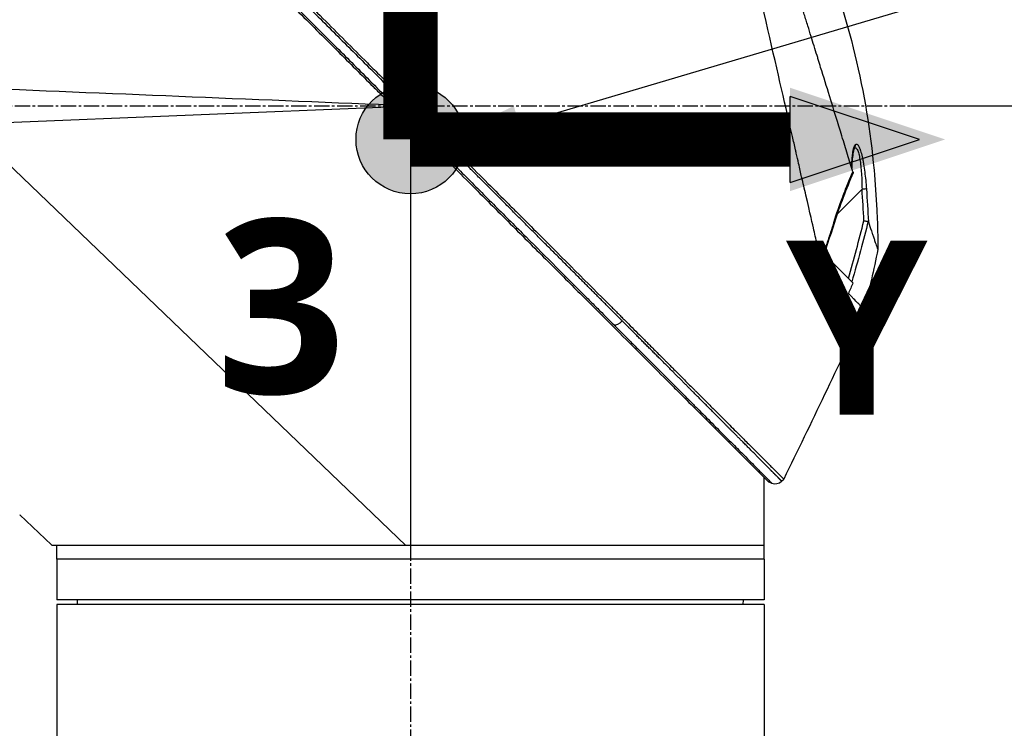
# Model space of a CAD drawing. Header units: millimetres. Extents: x 0 to 4378, y 0 to 2397.
# Tile 228 of 256: x 1569 to 1678, y 1690 to 1768. Entities that reach past the tile are written whole.
import ezdxf

# ---------------------------------------------------------------- set-up
doc = ezdxf.new("R2010")
doc.units = ezdxf.units.MM
doc.header["$LTSCALE"] = 0.2
doc.linetypes.add('CENTER2', pattern=[1.125, 0.75, -0.125, 0.125, -0.125])
for name, color, linetype in [('02_Center Line', 1, 'CENTER2'), ('07_Special Line2', 76, 'Continuous'), ('12_Before Rev.Num.', 5, 'Continuous')]:
    doc.layers.add(name, color=color, linetype=linetype)
doc.layers.add('14_Mark', color=7, linetype='Continuous', true_color=0xe03c31)
doc.styles.add('Rainbow-4.0 Style', font='malgunsl.ttf')
doc.styles.add('Rainbow-5.0 Style', font='malgunsl.ttf')
doc.dimstyles.new('Rainbow-4.0 Style', dxfattribs={"dimtxt": 3.5, "dimasz": 2.5, "dimexe": 1, "dimexo": 1, "dimgap": 1, "dimtad": 1, "dimdsep": 46, "dimtxsty": 'Rainbow-4.0 Style', "dimcen": 0, "dimclrd": 251, "dimclre": 251, "dimclrt": 7, "dimazin": 3, "dimtp": 0.1, "dimtm": 0.1, "dimtfac": 0.61, "dimtmove": 0, "dimatfit": 3, "dimfxl": 1, "dimlwd": -1, "dimlwe": -1, "dimarcsym": 1})
doc.dimstyles.new('Rainbow-5.0 Style', dxfattribs={"dimtxt": 4.5, "dimasz": 2.5, "dimexe": 1, "dimexo": 1, "dimgap": 1, "dimtad": 1, "dimdsep": 46, "dimtxsty": 'Rainbow-5.0 Style', "dimcen": 0, "dimclrd": 251, "dimclre": 251, "dimclrt": 7, "dimazin": 3, "dimtp": 0.1, "dimtm": 0.1, "dimtfac": 0.61, "dimtmove": 0, "dimatfit": 3, "dimfxl": 1, "dimlwd": -1, "dimlwe": -1, "dimarcsym": 1})

# ---------------------------------------------------------------- blocks, each defined once
blk = doc.blocks.new('A$Ce9bf501b')
for p, q in [((-39.9, 1260.13), (-39.9, 1260.13)), ((-39.1, 1260.1), (-39.1, 1260.1)), ((-38.7, 1260.08), (-38.7, 1260.08)), ((-37.1, 1260.01), (-37.1, 1260.01)), ((-36.7, 1260), (-36.7, 1260)), ((-15.68, 1259.14), (-15.68, 1259.14)), ((-11.01, 1258.95), (-11.01, 1258.95)), ((-49, 1256.5), (-2.38, 1258.4)), ((-2.38, 1258.4), (-1.9, 1258.42)), ((-49, 1256.5), (-0.52, 1210)), ((0, 1256.52), (0, 1210)), ((48.97, 1253.85), (48.97, 1253.85)), ((48.97, 1253.85), (48.97, 1253.85)), ((47.08, 1246.57), (49.81, 1249.31)), ((46.96, 1246.46), (46.96, 1246.46)), ((45.59, 1242.11), (45.64, 1242.16)), ((45.62, 1242.18), (45.64, 1242.16)), ((45.64, 1242.16), (45.9, 1241.89)), ((48.81, 1238.98), (45.9, 1241.89)), ((48.31, 1237.79), (48.31, 1237.79)), ((48.31, 1237.79), (48.31, 1237.79)), ((48.31, 1237.79), (48.31, 1237.79)), ((39, 1210), (39, 1217.52)), ((39.48, 1217.04), (39.85, 1216.88)), ((40.94, 1217.1), (41.17, 1217.33)), ((-43.1, 1213.37), (-43.1, 1213.36)), ((-43.1, 1213.37), (-39.6, 1210.07)), ((-0.52, 1210), (-39.53, 1210)), ((-39, 1208.5), (-39, 1210)), ((0, 1210), (-0.52, 1210)), ((39, 1210), (0, 1210)), ((39, 1210), (0, 1210)), ((39, 1208.5), (39, 1210)), ((39, 1208.5), (-39, 1208.5)), ((39, 1208.5), (-39, 1208.5)), ((-39, 1208.5), (-39, 1204)), ((39, 1208.5), (39, 1204)), ((39, 1204), (-39, 1204)), ((39, 1203.5), (-39, 1203.5)), ((-39, 1203.5), (-39, 844.08)), ((-36.71, 1203.5), (-36.72, 1204)), ((36.71, 1203.5), (36.72, 1204)), ((39, 1203.5), (39, 844.08))]:
    blk.add_line(p, q)
blk.add_arc((40.24, 1217.81), 1, 247.0478, 315.0003)
for centre, major_axis, ratio, start_param, end_param in [((-1.94, 1260.12), (-0.707, -0.708), 0.014107, 4.712384, 6.026259), ((48.59, 1254.18), (0.365, -0.341), 0.967774, 0.031819, 0.893203), ((49.8, 1249.3), (0.499, 0.036), 0.01714, 0.149461, 1.551007), ((-159.83, 1254.96), (194.42, 114.35), 0.811755, 5.576632, 5.609274), ((255.66, 1122.73), (-235.1, -235.11), 0.712878, 4.90627, 4.909966), ((23.05, 1235.09), (-0.708, -0.706), 0.435637, 0.291628, 1.571358), ((-39.61, 1210.06), (0.685, -0.645), 0.008693, 1.464682, 1.570872), ((-39.61, 1210.06), (-0.685, 0.645), 0.008695, 4.606273, 4.712465)]:
    blk.add_ellipse(centre, major_axis=major_axis, ratio=ratio, start_param=start_param, end_param=end_param)
for points, knots in [([(-41.48, 1299.56), (-41.48, 1299.57), (-41.4, 1299.49), (-41.16, 1299.24), (-41.05, 1299.14), (-40.91, 1299), (-40.73, 1298.82), (-40.72, 1298.81), (-40.72, 1298.81), (-40.71, 1298.8), (-40.55, 1298.64), (-40.36, 1298.45), (-40.13, 1298.22), (-39.93, 1298.03), (-39.71, 1297.81), (-39.46, 1297.56), (-39.43, 1297.53), (-39.4, 1297.5), (-39.37, 1297.46), (-39.12, 1297.22), (-38.85, 1296.95), (-38.54, 1296.65), (-38.52, 1296.62), (-38.49, 1296.59), (-38.46, 1296.56), (-38.32, 1296.42), (-38.16, 1296.27), (-38, 1296.11), (-37.91, 1296.01), (-37.81, 1295.92), (-37.71, 1295.82), (-37.66, 1295.77), (-37.61, 1295.72), (-37.56, 1295.67), (-37.51, 1295.62), (-37.48, 1295.58), (-37.42, 1295.53), (-37.42, 1295.52), (-37.41, 1295.52), (-37.41, 1295.51), (-36.72, 1294.83), (-36.01, 1294.12), (-35.31, 1293.42), (-34.86, 1292.97), (-34.41, 1292.53), (-33.97, 1292.09), (-33.48, 1291.6), (-32.99, 1291.11), (-32.53, 1290.65), (-32.12, 1290.24), (-31.72, 1289.85), (-31.35, 1289.47), (-30.63, 1288.76), (-29.99, 1288.12), (-29.44, 1287.57), (-29.31, 1287.44), (-29.19, 1287.33), (-29.08, 1287.21), (-28.77, 1286.9), (-28.49, 1286.62), (-28.24, 1286.38), (-28.12, 1286.25), (-28.01, 1286.14), (-27.9, 1286.04), (-27.87, 1286), (-27.84, 1285.97), (-27.81, 1285.94), (-27.79, 1285.92), (-27.77, 1285.91), (-27.75, 1285.89), (-27.73, 1285.86), (-27.71, 1285.84), (-27.68, 1285.82), (-27.67, 1285.81), (-27.66, 1285.8), (-27.65, 1285.79), (-27.65, 1285.78), (-27.65, 1285.78), (-27.65, 1285.78), (-27.64, 1285.78), (-27.64, 1285.78), (-27.64, 1285.78), (-27.64, 1285.77), (-27.63, 1285.77), (-27.62, 1285.75), (-27.25, 1285.39), (-26.88, 1285.01), (-26.5, 1284.64), (-25.36, 1283.5), (-24.2, 1282.34), (-23.03, 1281.17), (-21.83, 1279.97), (-20.62, 1278.77), (-19.41, 1277.56), (-18.16, 1276.32), (-16.92, 1275.08), (-15.68, 1273.84), (-15.27, 1273.43), (-14.87, 1273.03), (-14.46, 1272.62), (-14.23, 1272.4), (-14.01, 1272.17), (-13.79, 1271.95), (-13.15, 1271.31), (-12.51, 1270.68), (-11.88, 1270.04), (-10.57, 1268.74), (-9.29, 1267.45), (-8.02, 1266.19), (-7.36, 1265.53), (-6.72, 1264.89), (-6.07, 1264.25), (-5.42, 1263.59), (-4.77, 1262.94), (-4.12, 1262.3), (-3.39, 1261.57), (-2.67, 1260.84), (-1.95, 1260.13)], [0.0000275, 0.0000275, 0.0000275, 0.0000275, 0.0859853, 0.0859853, 0.0859853, 0.1241981, 0.1241981, 0.1241981, 0.125, 0.125, 0.125, 0.1589987, 0.1589987, 0.1589987, 0.1875, 0.1875, 0.1875, 0.1911709, 0.1911709, 0.1911709, 0.21875, 0.21875, 0.21875, 0.2212271, 0.2212271, 0.2212271, 0.234375, 0.234375, 0.234375, 0.2421875, 0.2421875, 0.2421875, 0.2460938, 0.2460938, 0.2460938, 0.2496161, 0.2496161, 0.2496161, 0.25, 0.25, 0.25, 0.2912742, 0.2912742, 0.2912742, 0.3179228, 0.3179228, 0.3179228, 0.3481944, 0.3481944, 0.3481944, 0.375, 0.375, 0.375, 0.4261619, 0.4261619, 0.4261619, 0.4375, 0.4375, 0.4375, 0.46875, 0.46875, 0.46875, 0.484375, 0.484375, 0.484375, 0.4893023, 0.4893023, 0.4893023, 0.4921875, 0.4921875, 0.4921875, 0.4960938, 0.4960938, 0.4960938, 0.4980469, 0.4980469, 0.4980469, 0.4986572, 0.4986572, 0.4986572, 0.4992676, 0.4992676, 0.4992676, 0.5, 0.5, 0.5, 0.5215625, 0.5215625, 0.5215625, 0.5877727, 0.5877727, 0.5877727, 0.656049, 0.656049, 0.656049, 0.7265974, 0.7265974, 0.7265974, 0.75, 0.75, 0.75, 0.7627993, 0.7627993, 0.7627993, 0.7996666, 0.7996666, 0.7996666, 0.8755356, 0.8755356, 0.8755356, 0.9146293, 0.9146293, 0.9146293, 0.9545641, 0.9545641, 0.9545641, 1, 1, 1, 1]), ([(-41.27, 1299.77), (-41.27, 1299.77), (-41.21, 1299.71), (-40.95, 1299.45), (-40.77, 1299.27), (-40.02, 1298.52), (-39.29, 1297.79), (-38.11, 1296.61), (-37.83, 1296.33), (-37.21, 1295.71), (-36.85, 1295.35), (-35.51, 1294.01), (-34.41, 1292.91), (-32.91, 1291.41), (-32.59, 1291.09), (-31.52, 1290.02), (-30.74, 1289.24), (-29.08, 1287.58), (-28.19, 1286.69), (-26.81, 1285.31), (-26.33, 1284.83), (-25.35, 1283.85), (-24.84, 1283.35), (-23.8, 1282.3), (-23.27, 1281.77), (-21.57, 1280.07), (-20.4, 1278.9), (-18.59, 1277.09), (-17.96, 1276.46), (-16.68, 1275.18), (-16.02, 1274.52), (-14.66, 1273.16), (-13.97, 1272.47), (-12.91, 1271.42), (-12.56, 1271.06), (-11.45, 1269.96), (-10.71, 1269.21), (-8.33, 1266.83), (-6.68, 1265.18), (-4.64, 1263.14), (-4.23, 1262.73), (-3.29, 1261.8), (-2.76, 1261.26), (-1.86, 1260.37), (-1.54, 1260.04), (-1.1, 1259.61), (-1.04, 1259.54), (-0.9, 1259.4), (-0.83, 1259.33), (-0.51, 1259.01), (-0.31, 1258.81), (0.04, 1258.46), (0.14, 1258.36), (0.42, 1258.08), (0.57, 1257.93), (0.88, 1257.62), (1.03, 1257.47), (1.28, 1257.22), (1.39, 1257.12), (1.58, 1256.93), (1.66, 1256.84), (1.85, 1256.65), (1.96, 1256.54), (2.16, 1256.34), (2.25, 1256.25), (3.6, 1254.9), (4.87, 1253.63), (6.94, 1251.57), (7.74, 1250.76), (9.31, 1249.19), (10.08, 1248.43), (11.21, 1247.29), (11.57, 1246.93), (12.68, 1245.83), (13.41, 1245.1), (16.87, 1241.63), (19.54, 1238.96), (22.24, 1236.27), (22.37, 1236.13), (22.65, 1235.86), (22.78, 1235.72), (23.05, 1235.45), (23.19, 1235.31), (23.43, 1235.07), (23.53, 1234.97), (24.19, 1234.32), (24.73, 1233.77), (25.41, 1233.09), (25.56, 1232.94), (25.84, 1232.66), (25.97, 1232.53), (26.23, 1232.27), (26.36, 1232.14), (26.66, 1231.84), (26.82, 1231.68), (27.14, 1231.36), (27.3, 1231.2), (27.63, 1230.88), (27.8, 1230.7), (28.05, 1230.45), (28.13, 1230.37), (28.32, 1230.19), (28.43, 1230.07), (28.67, 1229.83), (28.8, 1229.7), (29.12, 1229.39), (29.3, 1229.2), (29.68, 1228.82), (29.87, 1228.63), (30.46, 1228.04), (30.84, 1227.66), (31.31, 1227.19), (31.4, 1227.1), (31.63, 1226.87), (31.77, 1226.74), (32.05, 1226.45), (32.2, 1226.3), (32.5, 1226), (32.65, 1225.85), (32.96, 1225.54), (33.11, 1225.39), (33.4, 1225.1), (33.54, 1224.96), (33.96, 1224.54), (34.23, 1224.27), (34.74, 1223.76), (34.99, 1223.51), (35.45, 1223.05), (35.67, 1222.83), (36.29, 1222.21), (36.67, 1221.83), (37.36, 1221.14), (37.67, 1220.84), (38.21, 1220.29), (38.45, 1220.05), (38.88, 1219.62), (39.07, 1219.44), (39.32, 1219.18), (39.4, 1219.11), (39.61, 1218.89), (39.74, 1218.76), (40.08, 1218.43), (40.26, 1218.24), (40.67, 1217.83), (40.86, 1217.64), (41.05, 1217.45), (41.1, 1217.41), (41.14, 1217.36), (41.15, 1217.35), (41.17, 1217.33), (41.17, 1217.33), (41.17, 1217.33)], [-21.000836, -21.000836, -21.000836, -21.000836, -20.328863, -20.328863, -19.655828, -19.655828, -18.308332, -18.308332, -17.924512, -17.924512, -17.485993, -17.485993, -16.316696, -16.316696, -16.006668, -16.006668, -15.296307, -15.296307, -14.534305, -14.534305, -14.139555, -14.139555, -13.730091, -13.730091, -13.30546, -13.30546, -12.401825, -12.401825, -11.929878, -11.929878, -11.437802, -11.437802, -10.9252, -10.9252, -10.663362, -10.663362, -10.117833, -10.117833, -8.934625, -8.934625, -8.645977, -8.645977, -8.260408, -8.260408, -8.006475, -8.006475, -7.961161, -7.961161, -7.91407, -7.91407, -7.778509, -7.778509, -7.724161, -7.724161, -7.666804, -7.666804, -7.602838, -7.602838, -7.565627, -7.565627, -7.532521, -7.532521, -7.488032, -7.488032, -7.450837, -7.450837, -6.924212, -6.924212, -6.587553, -6.587553, -6.265466, -6.265466, -6.109966, -6.109966, -5.79866, -5.79866, -4.627003, -4.627003, -4.564096, -4.564096, -4.501625, -4.501625, -4.439084, -4.439084, -4.389917, -4.389917, -4.135415, -4.135415, -4.06302, -4.06302, -4.00074, -4.00074, -3.938004, -3.938004, -3.858125, -3.858125, -3.782258, -3.782258, -3.697501, -3.697501, -3.658476, -3.658476, -3.601749, -3.601749, -3.53559, -3.53559, -3.439968, -3.439968, -3.337887, -3.337887, -3.131131, -3.131131, -3.082568, -3.082568, -3.005474, -3.005474, -2.922888, -2.922888, -2.834293, -2.834293, -2.74619, -2.74619, -2.661641, -2.661641, -2.496608, -2.496608, -2.34096, -2.34096, -2.194458, -2.194458, -1.921626, -1.921626, -1.681164, -1.681164, -1.470918, -1.470918, -1.287493, -1.287493, -1.207074, -1.207074, -1.056347, -1.056347, -0.792008, -0.792008, -0.395398, -0.395398, -0.197631, -0.197631, -0.099394, -0.099394, 0, 0, 0, 0]), ([(-41.67, 1298.43), (-41.68, 1298.43), (-41.57, 1298.32), (-41.36, 1298.11), (-41.25, 1298), (-41.11, 1297.86), (-40.94, 1297.69), (-40.77, 1297.52), (-40.57, 1297.33), (-40.35, 1297.1), (-40.12, 1296.88), (-39.88, 1296.63), (-39.6, 1296.36), (-39.33, 1296.09), (-39.03, 1295.79), (-38.71, 1295.48), (-38.4, 1295.16), (-38.05, 1294.82), (-37.69, 1294.46), (-37.06, 1293.82), (-36.36, 1293.13), (-35.62, 1292.38), (-35.19, 1291.96), (-34.75, 1291.52), (-34.3, 1291.07), (-33.84, 1290.61), (-33.36, 1290.14), (-32.87, 1289.65), (-31.9, 1288.68), (-30.88, 1287.66), (-29.82, 1286.6), (-29.3, 1286.08), (-28.76, 1285.54), (-28.22, 1285), (-27.79, 1284.57), (-27.36, 1284.15), (-26.93, 1283.71), (-25.81, 1282.6), (-24.66, 1281.45), (-23.49, 1280.28), (-22.32, 1279.11), (-21.13, 1277.92), (-19.92, 1276.71), (-18.7, 1275.5), (-17.47, 1274.27), (-16.23, 1273.03), (-15.61, 1272.4), (-14.98, 1271.78), (-14.35, 1271.15), (-13.72, 1270.52), (-13.09, 1269.89), (-12.46, 1269.26), (-11.19, 1267.99), (-9.92, 1266.72), (-8.64, 1265.44), (-7.99, 1264.8), (-7.35, 1264.16), (-6.71, 1263.52), (-6.07, 1262.87), (-5.42, 1262.23), (-4.78, 1261.59), (-4.06, 1260.87), (-3.34, 1260.15), (-2.63, 1259.44)], [0, 0, 0, 0, 0.0671031, 0.0671031, 0.0671031, 0.1029277, 0.1029277, 0.1029277, 0.1387919, 0.1387919, 0.1387919, 0.1747111, 0.1747111, 0.1747111, 0.2106779, 0.2106779, 0.2106779, 0.2467042, 0.2467042, 0.2467042, 0.3103939, 0.3103939, 0.3103939, 0.3465771, 0.3465771, 0.3465771, 0.383319, 0.383319, 0.383319, 0.4564224, 0.4564224, 0.4564224, 0.4927866, 0.4927866, 0.4927866, 0.5210907, 0.5210907, 0.5210907, 0.5939582, 0.5939582, 0.5939582, 0.6669229, 0.6669229, 0.6669229, 0.7399622, 0.7399622, 0.7399622, 0.7765034, 0.7765034, 0.7765034, 0.8130598, 0.8130598, 0.8130598, 0.886194, 0.886194, 0.886194, 0.9227702, 0.9227702, 0.9227702, 0.9593497, 0.9593497, 0.9593497, 1, 1, 1, 1]), ([(-41.46, 1297.98), (-41.46, 1297.98), (-41.46, 1297.98), (-40.7, 1297.22), (-40.26, 1296.78), (-39.53, 1296.05), (-39.35, 1295.87), (-37.71, 1294.23), (-35.65, 1292.17), (-32.57, 1289.09), (-31.86, 1288.38), (-29.38, 1285.9), (-27.5, 1284.02), (-24.5, 1281.02), (-23.42, 1279.94), (-21.16, 1277.68), (-19.97, 1276.49), (-17.45, 1273.97), (-16.12, 1272.64), (-13.32, 1269.84), (-11.84, 1268.36), (-9.58, 1266.1), (-8.8, 1265.32), (-6.72, 1263.24), (-5.41, 1261.93), (-3.78, 1260.3), (-3.46, 1259.98), (-2.92, 1259.44), (-2.73, 1259.25), (-2.32, 1258.84), (-2.16, 1258.68), (-1.82, 1258.34), (-1.64, 1258.16), (-1.3, 1257.82), (-1.14, 1257.66), (-0.71, 1257.23), (-0.42, 1256.94), (-0.06, 1256.59), (0.01, 1256.51), (0.18, 1256.34), (0.27, 1256.25), (0.58, 1255.94), (0.74, 1255.78), (1.34, 1255.18), (1.75, 1254.78), (3.8, 1252.72), (5.46, 1251.06), (7.86, 1248.66), (8.62, 1247.9), (10.84, 1245.68), (12.28, 1244.24), (15.02, 1241.5), (16.32, 1240.2), (18.19, 1238.33), (18.77, 1237.75), (20.49, 1236.04), (21.6, 1234.92), (23.7, 1232.82), (24.69, 1231.83), (26.55, 1229.97), (27.43, 1229.09), (28.67, 1227.85), (29.05, 1227.47), (29.79, 1226.73), (30.14, 1226.38), (31.13, 1225.39), (31.76, 1224.77), (32.88, 1223.64), (33.39, 1223.13), (34.72, 1221.8), (35.49, 1221.03), (36.44, 1220.08), (36.69, 1219.83), (37.33, 1219.19), (37.69, 1218.83), (38.49, 1218.03), (38.86, 1217.66), (39.17, 1217.35), (39.22, 1217.3), (39.34, 1217.18), (39.39, 1217.13), (39.47, 1217.06), (39.48, 1217.04), (39.48, 1217.04)], [-15.738203, -15.738203, -15.738203, -15.738203, -14.793481, -14.793481, -14.173934, -14.173934, -13.996984, -13.996984, -12.579476, -12.579476, -12.176243, -12.176243, -11.215253, -11.215253, -10.695697, -10.695697, -10.142358, -10.142358, -9.539575, -9.539575, -8.883963, -8.883963, -8.543526, -8.543526, -7.972636, -7.972636, -7.829924, -7.829924, -7.73886, -7.73886, -7.680875, -7.680875, -7.616244, -7.616244, -7.560081, -7.560081, -7.459116, -7.459116, -7.430908, -7.430908, -7.397967, -7.397967, -7.318024, -7.318024, -7.146824, -7.146824, -6.455961, -6.455961, -6.135134, -6.135134, -5.518203, -5.518203, -4.951279, -4.951279, -4.691225, -4.691225, -4.182012, -4.182012, -3.710062, -3.710062, -3.272291, -3.272291, -3.069642, -3.069642, -2.879581, -2.879581, -2.522736, -2.522736, -2.208798, -2.208798, -1.659444, -1.659444, -1.453529, -1.453529, -1.091939, -1.091939, -0.546675, -0.546675, -0.410051, -0.410051, -0.205023, -0.205023, 0, 0, 0, 0]), ([(45.28, 1241.41), (45.16, 1241.95), (45.04, 1242.46), (44.79, 1243.6), (44.64, 1244.2), (44.37, 1245.38), (44.09, 1246.69), (43.46, 1249.35), (43.3, 1250.01), (43.1, 1250.9), (43.05, 1251.14), (42.94, 1251.63), (42.88, 1251.89), (42.74, 1252.52), (42.65, 1252.9), (42.53, 1253.4), (42.5, 1253.53), (42.37, 1254.13), (42.25, 1254.62), (41.96, 1255.91), (41.77, 1256.72), (40.77, 1261.1), (39.74, 1265.55), (38.54, 1270.84), (38.48, 1271.09), (38.36, 1271.62), (38.3, 1271.89), (38.18, 1272.4), (38.13, 1272.65), (37.83, 1273.91), (37.61, 1274.9), (37.27, 1276.37), (37.16, 1276.86), (36.59, 1279.31), (36.16, 1281.21), (35.64, 1283.46), (35.54, 1283.9), (34.64, 1287.84), (33.95, 1290.86), (33.07, 1294.7), (32.79, 1295.91), (32.47, 1297.3), (32.39, 1297.69), (32.24, 1298.32), (32.19, 1298.56), (32.15, 1298.7)], [0, 0, 0, 0, 0.224226, 0.224226, 0.438481, 0.438481, 0.643813, 0.643813, 0.718212, 0.718212, 0.74576, 0.74576, 0.776284, 0.776284, 0.820204, 0.820204, 0.834927, 0.834927, 0.896521, 0.896521, 0.995652, 0.995652, 1.428405, 1.428405, 1.450296, 1.450296, 1.471663, 1.471663, 1.492327, 1.492327, 1.574835, 1.574835, 1.616316, 1.616316, 1.784634, 1.784634, 1.826029, 1.826029, 2.164003, 2.164003, 2.373598, 2.373598, 2.479923, 2.479923, 2.586935, 2.586935, 2.586935, 2.586935]), ([(48.81, 1251.24), (48.62, 1251.85), (48.42, 1252.49), (48.02, 1253.8), (47.81, 1254.48), (47.16, 1256.59), (46.7, 1258.07), (45.91, 1260.63), (45.58, 1261.69), (45.16, 1263.04), (45.07, 1263.33), (44.94, 1263.76), (44.9, 1263.9), (44.63, 1264.76), (44.41, 1265.47), (44.08, 1266.56), (43.96, 1266.95), (43.7, 1267.76), (43.57, 1268.17), (43.31, 1269.02), (43.17, 1269.45), (42.9, 1270.32), (42.76, 1270.75), (42.48, 1271.62), (42.34, 1272.05), (41.64, 1274.22), (41.09, 1275.93), (40.44, 1277.98), (40.31, 1278.37), (39.93, 1279.57), (39.68, 1280.36), (39.19, 1281.91), (38.95, 1282.67), (38.6, 1283.77), (38.48, 1284.13), (38.26, 1284.84), (38.15, 1285.18), (37.94, 1285.85), (37.84, 1286.18), (37.63, 1286.84), (37.53, 1287.16), (37.39, 1287.62), (37.34, 1287.76), (36.6, 1290.14), (36.02, 1291.98), (35.56, 1293.52), (35.51, 1293.68), (35.38, 1294.11), (35.31, 1294.36), (35.15, 1294.92), (35.07, 1295.2), (34.98, 1295.54), (34.95, 1295.63), (34.91, 1295.8), (34.89, 1295.87), (34.87, 1295.92)], [0.00002, 0.00002, 0.00002, 0.00002, 0.259158, 0.259158, 0.518708, 0.518708, 1.038075, 1.038075, 1.384705, 1.384705, 1.477831, 1.477831, 1.526561, 1.526561, 1.759973, 1.759973, 1.890971, 1.890971, 2.029156, 2.029156, 2.171186, 2.171186, 2.316283, 2.316283, 2.460898, 2.460898, 3.049329, 3.049329, 3.189055, 3.189055, 3.478614, 3.478614, 3.769885, 3.769885, 3.913253, 3.913253, 4.056001, 4.056001, 4.19686, 4.19686, 4.341119, 4.341119, 4.411312, 4.411312, 5.498875, 5.498875, 5.634552, 5.634552, 5.872375, 5.872375, 6.229939, 6.229939, 6.408513, 6.408513, 6.587137, 6.587137, 6.587137, 6.587137]), ([(45.05, 1276.38), (48.34, 1268.48), (50.35, 1259.95), (51.27, 1249.97), (51.37, 1248.51), (51.49, 1246.11), (51.52, 1245.18), (51.55, 1243.71), (51.55, 1243.16), (51.55, 1242.66)], [0, 0, 0, 0, 2.569332, 2.569332, 3.007712, 3.007712, 3.288956, 3.288956, 3.446993, 3.446993, 3.446993, 3.446993]), ([(-2.63, 1259.44), (-2.61, 1259.42), (-2.6, 1259.41), (-2.59, 1259.4), (-2.44, 1259.25), (-2.3, 1259.11), (-2.16, 1258.97)], [0, 0, 0, 0, 0.084771, 0.084771, 0.084771, 1, 1, 1, 1]), ([(-1.48, 1259.66), (-1.51, 1259.62), (-1.55, 1259.58), (-1.59, 1259.55), (-1.62, 1259.51), (-1.66, 1259.47), (-1.7, 1259.43), (-1.74, 1259.4), (-1.77, 1259.36), (-1.81, 1259.32), (-1.84, 1259.29), (-1.88, 1259.26), (-1.91, 1259.22), (-1.94, 1259.19), (-1.97, 1259.16), (-2, 1259.13), (-2.02, 1259.11), (-2.05, 1259.08), (-2.07, 1259.06), (-2.09, 1259.04), (-2.11, 1259.02), (-2.12, 1259.01), (-2.14, 1258.99), (-2.15, 1258.98), (-2.16, 1258.97)], [0, 0, 0, 0, 0.125, 0.125, 0.125, 0.25, 0.25, 0.25, 0.375, 0.375, 0.375, 0.5, 0.5, 0.5, 0.625, 0.625, 0.625, 0.75, 0.75, 0.75, 0.875, 0.875, 0.875, 1, 1, 1, 1]), ([(-1.08, 1259.26), (-1.12, 1259.23), (-1.16, 1259.19), (-1.19, 1259.15), (-1.23, 1259.11), (-1.27, 1259.08), (-1.3, 1259.04), (-1.34, 1259), (-1.38, 1258.97), (-1.41, 1258.93), (-1.45, 1258.89), (-1.48, 1258.86), (-1.51, 1258.83), (-1.55, 1258.8), (-1.58, 1258.77), (-1.6, 1258.74), (-1.63, 1258.71), (-1.65, 1258.69), (-1.67, 1258.67), (-1.7, 1258.65), (-1.71, 1258.63), (-1.73, 1258.61), (-1.74, 1258.6), (-1.76, 1258.59), (-1.77, 1258.58)], [0, 0, 0, 0, 0.125, 0.125, 0.125, 0.25, 0.25, 0.25, 0.375, 0.375, 0.375, 0.5, 0.5, 0.5, 0.625, 0.625, 0.625, 0.75, 0.75, 0.75, 0.875, 0.875, 0.875, 1, 1, 1, 1]), ([(0.65, 1257.52), (0.37, 1257.81), (0.08, 1258.1), (-0.21, 1258.39), (-0.5, 1258.68), (-0.79, 1258.97), (-1.08, 1259.26)], [0, 0, 0, 0, 0.499983, 0.499983, 0.499983, 1, 1, 1, 1]), ([(-1.77, 1258.58), (-1.48, 1258.29), (-1.19, 1258), (-0.9, 1257.71), (-0.61, 1257.42), (-0.32, 1257.13), (-0.03, 1256.84)], [0, 0, 0, 0, 0.500049, 0.500049, 0.500049, 1, 1, 1, 1]), ([(0.65, 1257.52), (0.62, 1257.49), (0.58, 1257.45), (0.54, 1257.41), (0.51, 1257.38), (0.47, 1257.34), (0.43, 1257.3), (0.4, 1257.27), (0.36, 1257.23), (0.32, 1257.19), (0.29, 1257.16), (0.26, 1257.13), (0.23, 1257.09), (0.19, 1257.06), (0.16, 1257.03), (0.13, 1257), (0.11, 1256.98), (0.08, 1256.95), (0.06, 1256.93), (0.04, 1256.91), (0.02, 1256.89), (0.01, 1256.88), (-0.01, 1256.86), (-0.02, 1256.85), (-0.03, 1256.84)], [0, 0, 0, 0, 0.125, 0.125, 0.125, 0.25, 0.25, 0.25, 0.375, 0.375, 0.375, 0.496983, 0.496983, 0.496983, 0.625, 0.625, 0.625, 0.75, 0.75, 0.75, 0.875, 0.875, 0.875, 1, 1, 1, 1]), ([(1.52, 1256.66), (1.38, 1256.8), (1.23, 1256.95), (0.94, 1257.23), (0.8, 1257.38), (0.65, 1257.52)], [0.000007, 0.000007, 0.000007, 0.000007, 0.4987592, 0.4987592, 1, 1, 1, 1]), ([(1.52, 1256.66), (1.49, 1256.62), (1.45, 1256.58), (1.41, 1256.55), (1.38, 1256.51), (1.34, 1256.47), (1.3, 1256.43), (1.26, 1256.4), (1.23, 1256.36), (1.19, 1256.33), (1.16, 1256.29), (1.12, 1256.26), (1.09, 1256.23), (1.06, 1256.19), (1.03, 1256.16), (1, 1256.14), (0.97, 1256.11), (0.95, 1256.09), (0.93, 1256.07), (0.9, 1256.05), (0.89, 1256.03), (0.87, 1256.01), (0.85, 1256), (0.84, 1255.99), (0.83, 1255.98)], [0, 0, 0, 0, 0.125, 0.125, 0.125, 0.25, 0.25, 0.25, 0.375, 0.375, 0.375, 0.5, 0.5, 0.5, 0.625, 0.625, 0.625, 0.75, 0.75, 0.75, 0.875, 0.875, 0.875, 1, 1, 1, 1]), ([(0.83, 1255.98), (1.11, 1255.7), (1.4, 1255.41), (1.68, 1255.13), (1.96, 1254.84), (2.25, 1254.56), (2.54, 1254.27), (3.67, 1253.14), (4.8, 1252.01), (5.93, 1250.88), (7.08, 1249.73), (8.22, 1248.58), (9.36, 1247.44), (10.5, 1246.3), (11.64, 1245.17), (12.76, 1244.04), (14.99, 1241.81), (17.18, 1239.61), (19.32, 1237.48), (19.68, 1237.11), (20.05, 1236.74), (20.41, 1236.38), (20.58, 1236.21), (20.74, 1236.05), (20.9, 1235.89), (21.42, 1235.36), (21.94, 1234.84), (22.46, 1234.33)], [0, 0, 0, 0, 0.037905, 0.037905, 0.037905, 0.076407, 0.076407, 0.076407, 0.228573, 0.228573, 0.228573, 0.383709, 0.383709, 0.383709, 0.538779, 0.538779, 0.538779, 0.846375, 0.846375, 0.846375, 0.899464, 0.899464, 0.899464, 0.923234, 0.923234, 0.923234, 1, 1, 1, 1]), ([(48.67, 1251.69), (48.68, 1251.93), (48.69, 1252.15), (48.7, 1252.35), (48.71, 1252.47), (48.71, 1252.59), (48.72, 1252.7), (48.73, 1252.76), (48.73, 1252.81), (48.74, 1252.86), (48.74, 1252.92), (48.75, 1252.94), (48.76, 1253.02), (48.76, 1253.09), (48.77, 1253.15), (48.78, 1253.22), (48.79, 1253.29), (48.8, 1253.36), (48.81, 1253.43), (48.83, 1253.55), (48.85, 1253.64), (48.88, 1253.76), (48.94, 1254), (49, 1254.16), (49.08, 1254.24)], [0.041266, 0.041266, 0.041266, 0.041266, 0.25, 0.25, 0.25, 0.375, 0.375, 0.375, 0.4375, 0.4375, 0.4375, 0.5, 0.5, 0.5, 0.5575644, 0.5575644, 0.5575644, 0.625, 0.625, 0.625, 0.75, 0.75, 0.75, 1, 1, 1, 1]), ([(48.97, 1253.85), (48.97, 1253.85), (48.96, 1253.84), (48.94, 1253.8), (48.93, 1253.76), (48.88, 1253.61), (48.86, 1253.5), (48.8, 1253.16), (48.76, 1252.91), (48.71, 1252.33), (48.7, 1252), (48.68, 1251.64)], [0.0239142, 0.0239142, 0.0239142, 0.0239142, 0.0520946, 0.0520946, 0.0991153, 0.0991153, 0.1707501, 0.1707501, 0.2833283, 0.2833283, 0.4069798, 0.4069798, 0.4069798, 0.4069798]), ([(48.96, 1253.85), (49.02, 1253.89), (49.07, 1253.91), (49.15, 1253.87), (49.18, 1253.84), (49.24, 1253.77), (49.26, 1253.73), (49.32, 1253.62), (49.35, 1253.55), (49.4, 1253.41), (49.42, 1253.32), (49.5, 1253.05), (49.54, 1252.84), (49.61, 1252.37), (49.65, 1252.12), (49.7, 1251.6), (49.73, 1251.32), (49.79, 1250.48), (49.81, 1249.9), (49.81, 1249.31)], [0.0086803, 0.0086803, 0.0086803, 0.0086803, 0.125, 0.125, 0.1875, 0.1875, 0.25, 0.25, 0.3125, 0.3125, 0.375, 0.375, 0.5, 0.5, 0.625, 0.625, 0.75, 0.75, 1, 1, 1, 1]), ([(49.08, 1254.24), (49.13, 1254.3), (49.2, 1254.31), (49.25, 1254.28), (49.29, 1254.26), (49.32, 1254.23), (49.35, 1254.19), (49.36, 1254.18), (49.37, 1254.17), (49.38, 1254.16), (49.4, 1254.13), (49.43, 1254.09), (49.45, 1254.04), (49.48, 1253.98), (49.52, 1253.91), (49.55, 1253.83), (49.56, 1253.79), (49.58, 1253.75), (49.59, 1253.72), (49.61, 1253.67), (49.63, 1253.62), (49.65, 1253.56), (49.71, 1253.36), (49.77, 1253.13), (49.83, 1252.88), (49.85, 1252.76), (49.88, 1252.63), (49.91, 1252.5), (49.93, 1252.36), (49.96, 1252.22), (49.98, 1252.08), (50.03, 1251.8), (50.07, 1251.5), (50.11, 1251.19), (50.19, 1250.6), (50.25, 1249.98), (50.3, 1249.34)], [0, 0, 0, 0, 0.068487, 0.068487, 0.068487, 0.110613, 0.110613, 0.110613, 0.125, 0.125, 0.125, 0.165111, 0.165111, 0.165111, 0.221432, 0.221432, 0.221432, 0.25, 0.25, 0.25, 0.287562, 0.287562, 0.287562, 0.427692, 0.427692, 0.427692, 0.5, 0.5, 0.5, 0.5757, 0.5757, 0.5757, 0.720411, 0.720411, 0.720411, 1, 1, 1, 1]), ([(46.7, 1245.65), (47, 1246.6), (47.32, 1247.51), (47.77, 1248.69), (47.85, 1248.92), (48.03, 1249.38), (48.11, 1249.58), (48.41, 1250.32), (48.61, 1250.79), (48.81, 1251.24)], [0, 0, 0, 0, 0.5, 0.5, 0.625, 0.625, 0.75, 0.75, 0.9999843, 0.9999843, 0.9999843, 0.9999843]), ([(48.81, 1251.24), (48.81, 1251.23), (48.82, 1251.21), (48.83, 1251.18), (48.83, 1251.16), (48.83, 1251.15)], [-0.01637818, -0.01637818, -0.01637818, -0.01637818, -0.00823051, -0.00823051, -0.00000316, -0.00000316, -0.00000316, -0.00000316]), ([(50.02, 1245.83), (50.02, 1245.83), (50.02, 1245.83), (50.07, 1245.82), (50.12, 1245.81), (50.22, 1245.8), (50.27, 1245.8), (50.33, 1245.79), (50.34, 1245.79), (50.38, 1245.79), (50.41, 1245.78), (50.46, 1245.78), (50.48, 1245.77), (50.49, 1245.77)], [-0.00030662, -0.00030662, -0.00030662, -0.00030662, 0, 0, 0.01532058, 0.01532058, 0.03142731, 0.03142731, 0.03552574, 0.03552574, 0.04971247, 0.04971247, 0.06328028, 0.06328028, 0.06328028, 0.06328028]), ([(50.51, 1245.75), (50.51, 1245.76), (50.5, 1245.76), (50.5, 1245.77), (50.5, 1245.77), (50.49, 1245.77)], [-0.00715982, -0.00715982, -0.00715982, -0.00715982, -0.003611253, -0.003611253, -0.000066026, -0.000066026, -0.000066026, -0.000066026]), ([(50.51, 1245.75), (50.63, 1245.37), (50.74, 1245.03), (50.88, 1244.62), (50.91, 1244.52), (50.99, 1244.3), (51.03, 1244.18), (51.11, 1243.92), (51.16, 1243.78), (51.23, 1243.58), (51.25, 1243.51), (51.36, 1243.21), (51.42, 1243.03), (51.49, 1242.83), (51.51, 1242.78), (51.53, 1242.72), (51.54, 1242.71), (51.54, 1242.69), (51.55, 1242.68), (51.55, 1242.67), (51.55, 1242.67), (51.55, 1242.66), (51.55, 1242.66), (51.55, 1242.66)], [0.00001, 0.00001, 0.00001, 0.00001, 0.245288, 0.245288, 0.32758, 0.32758, 0.439471, 0.439471, 0.588452, 0.588452, 0.672216, 0.672216, 0.969709, 0.969709, 1.119078, 1.119078, 1.193047, 1.193047, 1.22978, 1.22978, 1.265, 1.265, 1.331745, 1.331745, 1.331745, 1.331745]), ([(45.17, 1240.92), (45.2, 1241.02), (45.24, 1241.14), (45.27, 1241.28), (45.28, 1241.34), (45.28, 1241.39), (45.28, 1241.4), (45.28, 1241.41)], [-0.05209089, -0.05209089, -0.05209089, -0.05209089, -0.01888658, -0.01888658, -0.00311949, -0.00311949, 0, 0, 0, 0]), ([(50.1, 1236), (50.1, 1236), (50.05, 1236.05), (49.93, 1236.17), (49.89, 1236.21), (49.79, 1236.31), (49.72, 1236.38), (49.56, 1236.54), (49.47, 1236.63), (49.22, 1236.87), (49.06, 1237.04), (48.79, 1237.31), (48.7, 1237.4), (48.51, 1237.59), (48.41, 1237.69), (48.31, 1237.79)], [0.000084, 0.000084, 0.000084, 0.000084, 0.36531, 0.36531, 0.496252, 0.496252, 0.680576, 0.680576, 0.864613, 0.864613, 1.12402, 1.12402, 1.248089, 1.248089, 1.369227, 1.369227, 1.369227, 1.369227]), ([(22.46, 1234.33), (22.81, 1233.97), (23.17, 1233.62), (23.51, 1233.27), (23.77, 1233.02), (24.02, 1232.76), (24.27, 1232.51), (24.62, 1232.16), (24.96, 1231.82), (25.3, 1231.48), (25.64, 1231.14), (25.98, 1230.8), (26.31, 1230.47), (26.48, 1230.3), (26.64, 1230.14), (26.81, 1229.97), (27.09, 1229.69), (27.38, 1229.4), (27.65, 1229.12), (27.98, 1228.8), (28.3, 1228.48), (28.62, 1228.16), (28.93, 1227.84), (29.25, 1227.53), (29.56, 1227.22), (29.89, 1226.88), (30.22, 1226.55), (30.55, 1226.22), (30.7, 1226.07), (30.85, 1225.92), (31, 1225.77), (31.28, 1225.49), (31.55, 1225.21), (31.83, 1224.94), (32.4, 1224.37), (32.95, 1223.82), (33.47, 1223.29), (34, 1222.76), (34.5, 1222.26), (34.98, 1221.78), (35.24, 1221.52), (35.49, 1221.26), (35.74, 1221.02), (36.18, 1220.57), (36.6, 1220.15), (36.98, 1219.77), (37.24, 1219.5), (37.49, 1219.26), (37.72, 1219.03), (37.89, 1218.86), (38.05, 1218.7), (38.2, 1218.54), (38.35, 1218.39), (38.49, 1218.25), (38.62, 1218.12), (38.75, 1217.99), (38.87, 1217.87), (38.99, 1217.75), (39.21, 1217.53), (39.39, 1217.35), (39.53, 1217.21), (39.59, 1217.14), (39.65, 1217.08), (39.7, 1217.03), (39.74, 1216.99), (39.77, 1216.96), (39.79, 1216.94), (39.81, 1216.93), (39.82, 1216.91), (39.83, 1216.91), (39.83, 1216.9), (39.83, 1216.9), (39.84, 1216.89), (39.84, 1216.89), (39.85, 1216.88), (39.85, 1216.88)], [0, 0, 0, 0, 0.038515, 0.038515, 0.038515, 0.066566, 0.066566, 0.066566, 0.105122, 0.105122, 0.105122, 0.143579, 0.143579, 0.143579, 0.16279, 0.16279, 0.16279, 0.195995, 0.195995, 0.195995, 0.234457, 0.234457, 0.234457, 0.27289, 0.27289, 0.27289, 0.314748, 0.314748, 0.314748, 0.333918, 0.333918, 0.333918, 0.370525, 0.370525, 0.370525, 0.447102, 0.447102, 0.447102, 0.523544, 0.523544, 0.523544, 0.565188, 0.565188, 0.565188, 0.641396, 0.641396, 0.641396, 0.693272, 0.693272, 0.693272, 0.731274, 0.731274, 0.731274, 0.769237, 0.769237, 0.769237, 0.807172, 0.807172, 0.807172, 0.882963, 0.882963, 0.882963, 0.920831, 0.920831, 0.920831, 0.951804, 0.951804, 0.951804, 0.970728, 0.970728, 0.970728, 0.981042, 0.981042, 0.981042, 1, 1, 1, 1]), ([(39, 1217.52), (39.13, 1217.39), (39.23, 1217.29), (39.37, 1217.15), (39.41, 1217.11), (39.45, 1217.07), (39.46, 1217.06), (39.48, 1217.05), (39.48, 1217.04), (39.48, 1217.04), (39.48, 1217.04), (39.48, 1217.04), (39.48, 1217.04), (39.48, 1217.04), (39.48, 1217.04), (39.48, 1217.04)], [10.5802482, 10.5802482, 10.5802482, 10.5802482, 10.7036166, 10.7036166, 10.7937857, 10.7937857, 10.8389013, 10.8389013, 10.8614474, 10.8614474, 10.8727145, 10.8727145, 10.8783456, 10.8783456, 10.8838253, 10.8838253, 10.8838253, 10.8838253])]:
    blk.add_open_spline(points, degree=3, knots=knots)
for points in [[(-2.06, 1258.58), (-17.71, 1259.22), (-33.35, 1259.86), (-49, 1260.5)], [(-2.16, 1258.97), (-2.03, 1258.84), (-1.9, 1258.71), (-1.77, 1258.58)], [(-1.08, 1259.26), (-1.21, 1259.39), (-1.35, 1259.52), (-1.48, 1259.66)], [(-0.03, 1256.84), (0.26, 1256.55), (0.54, 1256.27), (0.83, 1255.98)], [(48.83, 1251.15), (48.84, 1251.14), (48.83, 1251.12), (48.82, 1251.11)], [(48.83, 1251.1), (48.07, 1249.35), (47.36, 1247.5), (46.77, 1245.64)], [(50.02, 1245.83), (49.97, 1246.99), (49.9, 1248.15), (49.81, 1249.31)], [(50.3, 1249.34), (50.38, 1248.12), (50.45, 1246.94), (50.51, 1245.75)], [(50.49, 1245.77), (49.96, 1243.66), (49.37, 1241.44), (48.69, 1239.1)], [(46.77, 1245.64), (46.28, 1244.09), (45.75, 1242.55), (45.21, 1241.01)], [(46.77, 1245.64), (46.77, 1245.64), (46.74, 1245.64), (46.7, 1245.65)], [(51.55, 1242.66), (51.11, 1240.43), (50.62, 1238.21), (50.1, 1236)], [(45.21, 1241.01), (45.19, 1240.98), (45.18, 1240.95), (45.17, 1240.92)], [(48.81, 1238.98), (48.64, 1238.58), (48.48, 1238.19), (48.31, 1237.79)], [(50.1, 1236), (47.18, 1229.75), (44.21, 1223.52), (41.17, 1217.33)]]:
    blk.add_open_spline(points, degree=3)
blk.add_rational_spline([(-1.48, 1259.66), (-1.64, 1259.81), (-1.79, 1259.97), (-1.95, 1260.13)], [1, 1.00000000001, 1.00000000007, 1], degree=3)
for points, weights, knots in [([(23.36, 1234.78), (22.84, 1235.31), (21.79, 1236.36), (18.58, 1239.58), (14.69, 1243.47), (10.14, 1248.03), (6.69, 1251.48), (4.1, 1254.08), (2.38, 1255.8), (1.81, 1256.37), (1.52, 1256.66)], [0.999998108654, 0.999998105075, 0.999998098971, 0.999998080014, 0.999998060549, 0.999998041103, 0.999998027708, 0.999998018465, 0.999998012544, 0.999998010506, 0.999998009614], [0, 0, 0, 0, 0.0767447, 0.1535458, 0.461084, 0.6161941, 0.7713836, 0.9235868, 0.9620932, 1, 1, 1, 1]), ([(46.7, 1245.65), (46.45, 1244.86), (46.19, 1244.06), (45.71, 1242.65), (45.5, 1242.03), (45.28, 1241.41)], [1.00000384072, 1.0000038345, 1.00000382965, 1.00000382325, 1.00000382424, 1.00000381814], [0, 0, 0, 0, 0.5599538, 0.5599538, 0.999794, 0.999794, 0.999794, 0.999794]), ([(40.94, 1217.1), (40.94, 1217.1), (40.94, 1217.1), (40.92, 1217.12), (40.89, 1217.16), (40.8, 1217.25), (40.58, 1217.47), (40.21, 1217.84), (39.72, 1218.34), (39.29, 1218.77), (38.75, 1219.32), (37.95, 1220.13), (37.01, 1221.08), (35.82, 1222.27), (34.52, 1223.58), (33.14, 1224.97), (32.13, 1225.98), (31.36, 1226.75), (30.56, 1227.55), (29.59, 1228.54), (28.66, 1229.47), (27.88, 1230.25), (27.08, 1231.05), (26.23, 1231.9), (25.29, 1232.85), (24.33, 1233.81), (23.72, 1234.42), (23.36, 1234.78)], [0.999997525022, 0.999997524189, 0.999997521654, 0.99999751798, 0.999997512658, 0.999997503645, 0.999997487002, 0.999997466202, 0.999997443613, 0.999997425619, 0.999997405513, 0.999997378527, 0.999997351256, 0.999997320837, 0.999997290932, 0.999997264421, 0.999997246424, 0.999997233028, 0.999997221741, 0.999997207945, 0.999997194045, 0.99999718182, 0.999997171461, 0.999997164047, 0.99999715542, 0.99999714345, 0.999997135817, 0.999997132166], [0, 0, 0, 0, 0.018958, 0.029272, 0.048196, 0.079169, 0.117037, 0.192828, 0.230763, 0.268726, 0.306728, 0.358604, 0.434813, 0.476456, 0.552898, 0.629475, 0.666083, 0.685252, 0.72711, 0.765543, 0.804005, 0.83721, 0.856421, 0.894878, 0.933434, 0.961485, 1, 1, 1, 1])]:
    blk.add_rational_spline(points, weights, degree=3, knots=knots)
at = {"layer": '02_Center Line', "ltscale": 11.288275}
for p, q in [((0, 1311.61), (0, 672.6)), ((-160.48, 1258.5), (61.07, 1258.5))]:
    blk.add_line(p, q, dxfattribs=at)
blk = doc.blocks.new('*D147')
at = {"color": 251, "linetype": 'ByBlock', "transparency": 16777216}
for p, q in [((1667.34, 1758.41), (1778.89, 1758.41)), ((1773.89, 1248.51), (1773.89, 1745.91)), ((1585.46, 1236.01), (1778.89, 1236.01))]:
    blk.add_line(p, q, dxfattribs=at)
at = {"color": 251, "transparency": 16777216}
for points in [[(1771.81, 1745.91), (1775.98, 1745.91), (1773.89, 1758.41)], [(1771.81, 1248.51), (1775.98, 1248.51), (1773.89, 1236.01)]]:
    blk.add_solid(points, dxfattribs=at)
at = {"layer": 'Defpoints', "color": 0, "transparency": 16777216}
for p in [(1662.34, 1758.41), (1773.89, 1758.41), (1580.46, 1236.01)]:
    blk.add_point(p, dxfattribs=at)
at = {"color": 7, "transparency": 16777216, "insert": (1759.84, 1497.21), "char_height": 17.5, "attachment_point": 5, "rotation": 90, "style": 'Rainbow-4.0 Style'}
blk.add_mtext('522.4', dxfattribs=at)
blk = doc.blocks.new('*D148')
at = {"color": 251, "linetype": 'ByBlock', "transparency": 16777216}
for p, q in [((1483.19, 1869.11), (1834.85, 1869.11)), ((1829.85, 681.61), (1829.85, 1856.61)), ((1617.14, 669.11), (1834.85, 669.11))]:
    blk.add_line(p, q, dxfattribs=at)
at = {"color": 251, "transparency": 16777216}
for points in [[(1827.77, 1856.61), (1831.94, 1856.61), (1829.85, 1869.11)], [(1827.77, 681.61), (1831.94, 681.61), (1829.85, 669.11)]]:
    blk.add_solid(points, dxfattribs=at)
at = {"layer": 'Defpoints', "color": 0, "transparency": 16777216}
for p in [(1478.19, 1869.11), (1829.85, 1869.11), (1612.14, 669.11)]:
    blk.add_point(p, dxfattribs=at)
at = {"color": 7, "transparency": 16777216, "insert": (1815.75, 1269.11), "char_height": 17.5, "attachment_point": 5, "rotation": 90, "style": 'Rainbow-4.0 Style'}
blk.add_mtext('1200', dxfattribs=at)
blk = doc.blocks.new('*D149')
at = {"color": 251, "linetype": 'ByBlock', "transparency": 16777216}
for p, q in [((1556.64, 1869.11), (1778.89, 1869.11)), ((1773.89, 1770.91), (1773.89, 1856.61)), ((1667.34, 1758.41), (1778.89, 1758.41))]:
    blk.add_line(p, q, dxfattribs=at)
at = {"color": 251, "transparency": 16777216}
for points in [[(1771.81, 1856.61), (1775.98, 1856.61), (1773.89, 1869.11)], [(1771.81, 1770.91), (1775.98, 1770.91), (1773.89, 1758.41)]]:
    blk.add_solid(points, dxfattribs=at)
at = {"layer": 'Defpoints', "color": 0, "transparency": 16777216}
for p in [(1551.64, 1869.11), (1773.89, 1869.11), (1662.34, 1758.41)]:
    blk.add_point(p, dxfattribs=at)
at = {"color": 7, "transparency": 16777216, "insert": (1759.79, 1813.76), "char_height": 17.5, "attachment_point": 5, "rotation": 90, "style": 'Rainbow-4.0 Style'}
blk.add_mtext('110.7', dxfattribs=at)
blk = doc.blocks.new('A$Ca1632f6c')
at = {"layer": '07_Special Line2'}
blk.add_hatch(color=256, dxfattribs=at).paths.add_polyline_path([(49.156, 0), (34.9, 4.752), (34.9, -4.752)])
at = {"layer": '12_Before Rev.Num.'}
blk.add_hatch(color=256, dxfattribs=at).paths.add_polyline_path([(0, 49.156), (-4.752, 34.9), (4.752, 34.9)])
at = {"layer": '14_Mark'}
h = blk.add_hatch(color=256, dxfattribs=at)
h.dxf.hatch_style = 1
h.paths.add_polyline_path([(5, 0, 1), (-5, 0, 1)])
at = {"layer": '07_Special Line2'}
for p, q in [((34.9, -3.96), (34.9, 3.96)), ((46.78, 0), (34.9, 3.96)), ((34.9, -3.96), (46.78, 0))]:
    blk.add_line(p, q, dxfattribs=at)
at = {"layer": '07_Special Line2', "const_width": 5}
blk.add_lwpolyline([(34.9, 0), (0, 0)], dxfattribs=at)
at = {"layer": '12_Before Rev.Num.'}
for p, q in [((0, 46.78), (-3.96, 34.9)), ((3.96, 34.9), (0, 46.78)), ((3.96, 34.9), (-3.96, 34.9))]:
    blk.add_line(p, q, dxfattribs=at)
at = {"layer": '12_Before Rev.Num.', "const_width": 5}
blk.add_lwpolyline([(0, 34.9), (0, 0)], dxfattribs=at)
at = {"layer": '14_Mark'}
blk.add_circle((0, 0), 5, dxfattribs=at)
at = {"layer": '07_Special Line2', "insert": (34.529, -17.308), "char_height": 16, "attachment_point": 4, "style": 'Rainbow-5.0 Style'}
blk.add_mtext('{\\fMalgun Gothic Semilight|b1|i0|c129|p50;Y}', dxfattribs=at)
at = {"layer": '12_Before Rev.Num.', "insert": (-20.587, 35.725), "char_height": 16, "attachment_point": 4, "style": 'Rainbow-5.0 Style'}
blk.add_mtext('{\\fMalgun Gothic Semilight|b1|i0|c129|p50;Z}', dxfattribs=at)
at = {"layer": '14_Mark', "insert": (-17.839, -15.459), "char_height": 16, "attachment_point": 4, "style": 'Rainbow-5.0 Style'}
blk.add_mtext('{\\fMalgun Gothic Semilight|b1|i0|c129|p50;3}', dxfattribs=at)

msp = doc.modelspace()

# ---------------------------------------------------------------- block references
msp.add_blockref('A$Ce9bf501b', (1612.144, 499.915))
at = {"xscale": 1.2, "yscale": 1.2, "zscale": 1.2}
msp.add_blockref('A$Ca1632f6c', (1612.144, 1754.715), dxfattribs=at)

# ---------------------------------------------------------------- dimensions: what is measured, and where the dimension line sits
for base, p1, p2, picture, middle in [((1829.854, 1869.115), (1612.144, 669.115), (1478.192, 1869.115), '*D148', (1815.753, 1269.115)), ((1773.892, 1869.115), (1662.341, 1758.415), (1551.641, 1869.115), '*D149', (1759.791, 1813.765)), ((1773.892, 1758.415), (1580.456, 1236.015), (1662.341, 1758.415), '*D147', (1759.845, 1497.215))]:
    dim = msp.add_linear_dim(base=base, p1=p1, p2=p2, angle=90, dimstyle='Rainbow-4.0 Style', override={"dimscale": 5})
    dim.commit()
    dim.dimension.update_dxf_attribs({"geometry": picture, "text_midpoint": middle})

# ---------------------------------------------------------------- leaders
at = {"annotation_type": 0, "has_hookline": 1, "hookline_direction": 0, "text_width": 115.187}
msp.add_leader([(1612.144, 1752.883), (1918.262, 1843.646), (1930.762, 1843.646)], dimstyle='Rainbow-5.0 Style', override={"dimscale": 5, "dimgap": 1, "dimtad": 1}, dxfattribs=at)

doc.saveas('drawing.dxf')
